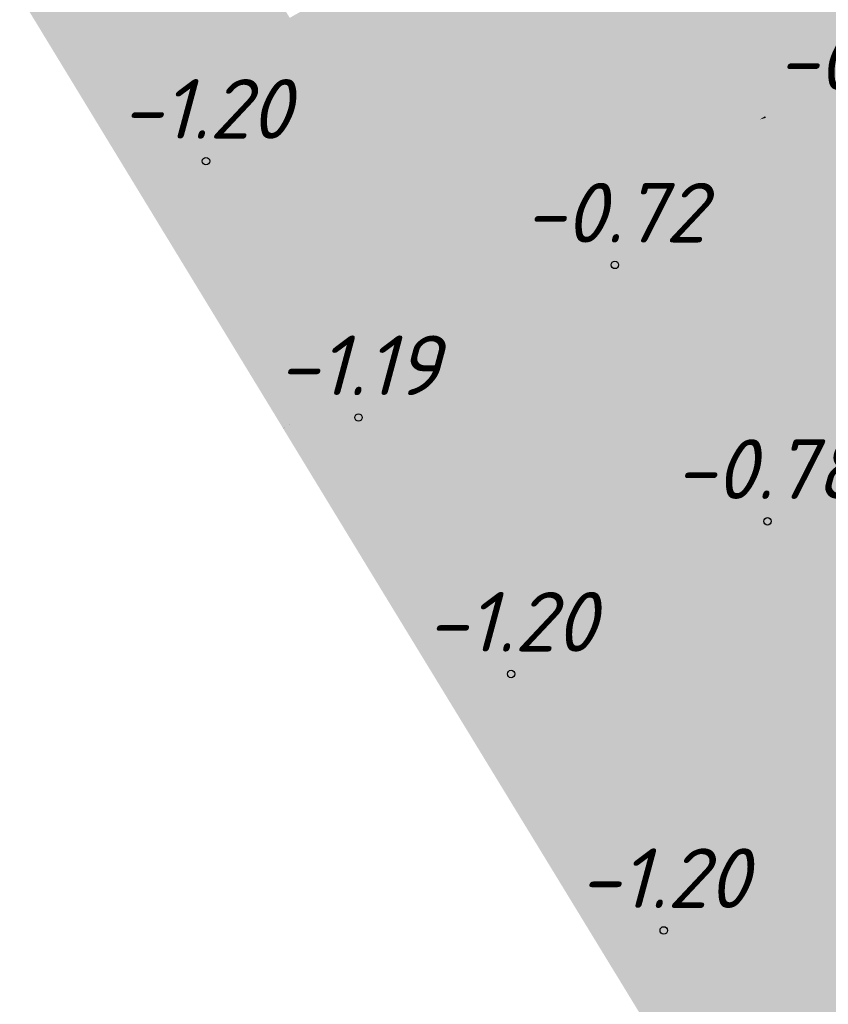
# Model space of a CAD drawing. Header units: metres. Extents: x 30306 to 66711, y 390887 to 402752.
# Tile 13 of 80: x 66222 to 66235, y 402518 to 402534. Entities that reach past the tile are written whole.
import ezdxf

# ---------------------------------------------------------------- set-up
doc = ezdxf.new("R2010")
doc.units = ezdxf.units.M
for name, color, linetype in [('GM-C3D-SURFACE-LABELS', 1, 'Continuous'), ('GM-C3D-SURFACE-TIN', 7, 'Continuous'), ('GM-C3D-SURFACE-TIN LABEL', 7, 'Continuous')]:
    doc.layers.add(name, color=color, linetype=linetype)
doc.styles.get("Standard").update_dxf_attribs({"font": 'isocpeur.ttf'})

msp = doc.modelspace()

# ---------------------------------------------------------------- linework, layer by layer
at = {"layer": 'GM-C3D-SURFACE-TIN', "color": 50, "linetype": 'Continuous', "lineweight": -3}
for points in [[(66226.416, 402534.068), (66226.503, 402533.925), (66231.769, 402537.109)], [(66226.733, 402533.548), (66231.769, 402537.109), (66226.503, 402533.925)], [(66226.733, 402533.548), (66229.725, 402534.899), (66231.769, 402537.109)], [(66226.733, 402533.548), (66227.424, 402532.413), (66229.725, 402534.899)], [(66227.425, 402532.41), (66229.725, 402534.899), (66227.424, 402532.413)], [(66227.425, 402532.41), (66232.527, 402534.672), (66232.44, 402534.951)], [(66227.425, 402532.41), (66232.44, 402534.951), (66229.725, 402534.899)], [(66227.425, 402532.41), (66227.708, 402531.498), (66232.527, 402534.672)], [(66227.708, 402531.498), (66232.981, 402533.211), (66232.527, 402534.672)], [(66227.708, 402531.498), (66227.878, 402530.952), (66232.981, 402533.211)], [(66227.879, 402530.949), (66232.981, 402533.211), (66227.878, 402530.952)], [(66227.879, 402530.949), (66233.332, 402532.083), (66232.981, 402533.211)], [(66227.879, 402530.949), (66232.981, 402533.211), (66232.981, 402533.211)], [(66227.879, 402530.949), (66228.01, 402530.528), (66233.332, 402532.083)], [(66228.987, 402528.923), (66233.332, 402532.083), (66228.01, 402530.528)], [(66228.987, 402528.923), (66233.482, 402531.837), (66233.332, 402532.083)], [(66228.987, 402528.923), (66233.496, 402531.814), (66233.482, 402531.837)], [(66228.987, 402528.923), (66228.992, 402528.915), (66233.496, 402531.814)], [(66229.258, 402528.478), (66233.496, 402531.814), (66228.992, 402528.915)], [(66229.258, 402528.478), (66233.659, 402531.545), (66233.496, 402531.814)], [(66229.258, 402528.478), (66232.026, 402529.665), (66233.659, 402531.545)], [(66232.026, 402529.665), (66234.424, 402530.704), (66233.659, 402531.545)], [(66232.026, 402529.665), (66235.181, 402529.87), (66234.424, 402530.704)], [(66229.976, 402527.299), (66235.401, 402529.629), (66235.181, 402529.87)], [(66229.976, 402527.299), (66235.181, 402529.87), (66232.026, 402529.665)], [(66229.258, 402528.478), (66229.265, 402528.467), (66232.026, 402529.665)], [(66229.265, 402528.467), (66229.974, 402527.302), (66232.026, 402529.665)], [(66229.974, 402527.302), (66229.976, 402527.299), (66232.026, 402529.665)], [(66229.976, 402527.299), (66230.628, 402526.583), (66235.401, 402529.629)], [(66231.027, 402526.143), (66235.401, 402529.629), (66230.628, 402526.583)], [(66231.027, 402526.143), (66236.468, 402528.453), (66235.401, 402529.629)], [(66231.027, 402526.143), (66231.029, 402526.141), (66236.469, 402528.453)], [(66231.027, 402526.143), (66236.469, 402528.453), (66236.468, 402528.453)], [(66231.272, 402525.873), (66236.469, 402528.453), (66231.029, 402526.141)], [(66231.272, 402525.873), (66237.121, 402527.735), (66236.469, 402528.453)], [(66231.272, 402525.873), (66232.125, 402524.476), (66237.121, 402527.735)], [(66232.18, 402524.386), (66237.121, 402527.735), (66232.125, 402524.476)], [(66232.18, 402524.386), (66236.477, 402527.013), (66237.121, 402527.735)], [(66232.492, 402523.875), (66236.477, 402527.013), (66232.18, 402524.386)], [(66232.18, 402524.386), (66236.477, 402527.013), (66232.18, 402524.386)], [(66232.492, 402523.875), (66234.348, 402524.62), (66236.477, 402527.013)], [(66234.348, 402524.62), (66237.899, 402526.046), (66236.477, 402527.013)], [(66234.348, 402524.62), (66238.418, 402524.92), (66237.899, 402526.046)], [(66232.978, 402523.077), (66233.464, 402522.024), (66238.418, 402524.92)], [(66232.978, 402523.077), (66238.418, 402524.92), (66234.348, 402524.62)], [(66233.819, 402521.253), (66238.418, 402524.92), (66233.464, 402522.024)], [(66233.819, 402521.253), (66236.978, 402522.166), (66238.418, 402524.92)], [(66232.492, 402523.875), (66232.977, 402523.079), (66234.348, 402524.62)], [(66232.978, 402523.077), (66234.348, 402524.62), (66232.977, 402523.079)], [(66234.485, 402520.162), (66234.672, 402519.854), (66239.369, 402522.859)], [(66234.485, 402520.162), (66239.369, 402522.859), (66236.978, 402522.166)], [(66234.672, 402519.854), (66239.452, 402522.295), (66239.369, 402522.859)], [(66234.672, 402519.854), (66234.703, 402519.643), (66239.452, 402522.295)], [(66234.703, 402519.643), (66234.704, 402519.643), (66239.452, 402522.295)], [(66234.967, 402517.859), (66239.452, 402522.295), (66234.704, 402519.643)], [(66234.967, 402517.859), (66235.795, 402517.805), (66239.452, 402522.295)], [(66233.82, 402521.251), (66236.978, 402522.166), (66233.819, 402521.253)], [(66234.485, 402520.162), (66236.978, 402522.166), (66233.82, 402521.251)], [(66234.968, 402517.857), (66235.795, 402517.805), (66234.967, 402517.859)], [(66234.968, 402517.857), (66235.254, 402517.388), (66235.795, 402517.805)], [(66235.254, 402517.388), (66236.828, 402517.741), (66235.795, 402517.805)], [(66235.254, 402517.388), (66235.478, 402517.022), (66236.828, 402517.741)]]:
    msp.add_solid(points, dxfattribs=at)
at = {"layer": 'GM-C3D-SURFACE-TIN', "color": 40, "linetype": 'Continuous', "lineweight": -3}
for points in [[(66233.961, 402535.616), (66232.966, 402534.961), (66233.751, 402533.552)], [(66235.715, 402534.421), (66233.961, 402535.616), (66233.751, 402533.552)], [(66232.527, 402534.672), (66233.751, 402533.552), (66232.966, 402534.961)], [(66232.527, 402534.672), (66232.981, 402533.211), (66233.751, 402533.552)], [(66235.715, 402534.421), (66233.751, 402533.552), (66234.382, 402532.421)], [(66235.715, 402534.421), (66234.382, 402532.421), (66236.57, 402533.839)], [(66236.57, 402533.839), (66234.382, 402532.421), (66234.396, 402532.394)], [(66236.653, 402533.783), (66236.57, 402533.839), (66234.396, 402532.394)], [(66236.653, 402533.783), (66234.396, 402532.394), (66235.91, 402531.348)], [(66232.981, 402533.211), (66234.295, 402532.365), (66233.751, 402533.552)], [(66232.981, 402533.211), (66233.751, 402533.552), (66232.981, 402533.211)], [(66233.751, 402533.552), (66234.295, 402532.365), (66234.382, 402532.421)], [(66232.981, 402533.211), (66233.332, 402532.083), (66234.295, 402532.365)], [(66233.482, 402531.837), (66234.295, 402532.365), (66233.332, 402532.083)], [(66233.482, 402531.837), (66233.496, 402531.814), (66234.396, 402532.394)], [(66233.482, 402531.837), (66234.396, 402532.394), (66234.295, 402532.365)], [(66233.659, 402531.545), (66234.396, 402532.394), (66233.496, 402531.814)], [(66234.424, 402530.704), (66234.396, 402532.394), (66233.659, 402531.545)], [(66234.295, 402532.365), (66234.396, 402532.394), (66234.382, 402532.421)], [(66235.19, 402531.036), (66235.91, 402531.348), (66234.396, 402532.394)], [(66234.424, 402530.704), (66235.19, 402531.036), (66234.396, 402532.394)], [(66235.847, 402529.914), (66235.91, 402531.348), (66235.19, 402531.036)], [(66235.181, 402529.87), (66235.19, 402531.036), (66234.424, 402530.704)], [(66235.181, 402529.87), (66235.847, 402529.914), (66235.19, 402531.036)], [(66235.181, 402529.87), (66235.401, 402529.629), (66235.847, 402529.914)], [(66236.468, 402528.453), (66235.847, 402529.914), (66235.401, 402529.629)]]:
    msp.add_solid(points, dxfattribs=at)
at = {"layer": 'GM-C3D-SURFACE-TIN', "color": 60, "linetype": 'Continuous', "lineweight": -3}
for points in [[(66223.36, 402532.024), (66225.582, 402535.437), (66221.89, 402534.439)], [(66223.36, 402532.024), (66226.416, 402534.068), (66225.582, 402535.437)], [(66223.36, 402532.024), (66226.503, 402533.925), (66226.416, 402534.068)], [(66223.36, 402532.024), (66226.733, 402533.548), (66226.503, 402533.925)], [(66224.831, 402529.61), (66226.733, 402533.548), (66223.36, 402532.024)], [(66224.831, 402529.61), (66227.424, 402532.413), (66226.733, 402533.548)], [(66224.831, 402529.61), (66227.425, 402532.41), (66227.424, 402532.413)], [(66224.831, 402529.61), (66224.834, 402529.605), (66227.425, 402532.41)], [(66224.834, 402529.605), (66227.708, 402531.498), (66227.425, 402532.41)], [(66224.834, 402529.605), (66227.878, 402530.952), (66227.708, 402531.498)], [(66224.834, 402529.605), (66227.879, 402530.949), (66227.878, 402530.952)], [(66224.834, 402529.605), (66224.837, 402529.6), (66227.879, 402530.949)], [(66224.837, 402529.6), (66228.01, 402530.528), (66227.879, 402530.949)], [(66224.837, 402529.6), (66228.987, 402528.923), (66228.01, 402530.528)], [(66224.837, 402529.6), (66226.435, 402527.268), (66228.987, 402528.923)], [(66226.307, 402527.186), (66226.435, 402527.268), (66224.837, 402529.6)], [(66226.435, 402527.268), (66228.992, 402528.915), (66228.987, 402528.923)], [(66226.435, 402527.268), (66229.258, 402528.478), (66228.992, 402528.915)], [(66226.307, 402527.185), (66229.265, 402528.467), (66229.258, 402528.478)], [(66226.307, 402527.185), (66229.258, 402528.478), (66226.435, 402527.268)], [(66227.777, 402524.771), (66229.265, 402528.467), (66226.307, 402527.185)], [(66227.777, 402524.771), (66229.974, 402527.302), (66229.265, 402528.467)], [(66226.307, 402527.185), (66226.435, 402527.268), (66226.307, 402527.186)], [(66227.781, 402524.766), (66229.974, 402527.302), (66227.777, 402524.771)], [(66227.781, 402524.766), (66229.976, 402527.299), (66229.974, 402527.302)], [(66227.781, 402524.766), (66230.628, 402526.583), (66229.976, 402527.299)], [(66227.781, 402524.766), (66231.027, 402526.143), (66230.628, 402526.583)], [(66227.783, 402524.761), (66231.027, 402526.143), (66227.781, 402524.766)], [(66227.783, 402524.761), (66231.029, 402526.141), (66231.027, 402526.143)], [(66227.783, 402524.761), (66231.272, 402525.873), (66231.029, 402526.141)], [(66229.144, 402522.531), (66231.272, 402525.873), (66227.783, 402524.761)], [(66229.144, 402522.531), (66232.125, 402524.476), (66231.272, 402525.873)], [(66229.144, 402522.531), (66232.18, 402524.386), (66232.125, 402524.476)], [(66229.144, 402522.531), (66232.492, 402523.875), (66232.18, 402524.386)], [(66229.144, 402522.531), (66229.144, 402522.531), (66232.18, 402524.386)], [(66229.144, 402522.531), (66232.18, 402524.386), (66232.18, 402524.386)], [(66230.505, 402520.301), (66232.492, 402523.875), (66229.144, 402522.531)], [(66230.505, 402520.301), (66232.977, 402523.079), (66232.492, 402523.875)], [(66230.505, 402520.301), (66232.978, 402523.077), (66232.977, 402523.079)], [(66230.505, 402520.301), (66230.508, 402520.296), (66232.978, 402523.077)], [(66230.508, 402520.296), (66233.464, 402522.024), (66232.978, 402523.077)], [(66230.508, 402520.296), (66233.819, 402521.253), (66233.464, 402522.024)], [(66230.508, 402520.296), (66233.82, 402521.251), (66233.819, 402521.253)], [(66230.508, 402520.296), (66230.511, 402520.292), (66233.82, 402521.251)], [(66230.511, 402520.292), (66234.485, 402520.162), (66233.82, 402521.251)], [(66230.511, 402520.292), (66231.875, 402518.064), (66234.485, 402520.162)], [(66231.871, 402518.062), (66231.875, 402518.064), (66230.511, 402520.292)], [(66231.875, 402518.064), (66234.672, 402519.854), (66234.485, 402520.162)], [(66231.875, 402518.064), (66234.703, 402519.643), (66234.672, 402519.854)], [(66231.872, 402518.062), (66234.704, 402519.643), (66234.703, 402519.643)], [(66231.872, 402518.062), (66234.703, 402519.643), (66231.875, 402518.064)], [(66231.872, 402518.062), (66234.967, 402517.859), (66234.704, 402519.643)], [(66231.871, 402518.062), (66231.872, 402518.062), (66231.875, 402518.064)], [(66231.872, 402518.062), (66231.879, 402518.05), (66234.968, 402517.857)], [(66231.872, 402518.062), (66234.968, 402517.857), (66234.967, 402517.859)], [(66233.235, 402515.827), (66234.968, 402517.857), (66231.879, 402518.05)], [(66233.235, 402515.827), (66235.254, 402517.388), (66234.968, 402517.857)]]:
    msp.add_solid(points, dxfattribs=at)
at = {"layer": 'GM-C3D-SURFACE-TIN LABEL', "color": 6, "linetype": 'Continuous', "lineweight": -3}
for centre in [(66225.012, 402531.668, -1.199), (66231.865, 402529.929, -0.722), (66227.569, 402527.372, -1.188), (66234.423, 402525.633, -0.785), (66230.126, 402523.075, -1.204), (66232.684, 402518.779, -1.203)]:
    msp.add_circle(centre, 0.0625, dxfattribs=at)

# ---------------------------------------------------------------- texts
at = {"layer": 'GM-C3D-SURFACE-LABELS', "color": 10, "linetype": 'Continuous', "lineweight": -3, "char_height": 1, "attachment_point": 8}
for s, insert in [('{\\fISOCPEUR|b0|i1|c0|p34;-0.44}', (66236.162, 402532.862, -0.445)), ('{\\fISOCPEUR|b0|i1|c0|p34;-1.20}', (66225.012, 402532.043, -1.199)), ('{\\fISOCPEUR|b0|i1|c0|p34;-0.72}', (66231.865, 402530.304, -0.722)), ('{\\fISOCPEUR|b0|i1|c0|p34;-1.19}', (66227.569, 402527.747, -1.188)), ('{\\fISOCPEUR|b0|i1|c0|p34;-0.78}', (66234.423, 402526.008, -0.785)), ('{\\fISOCPEUR|b0|i1|c0|p34;-1.20}', (66230.126, 402523.45, -1.204)), ('{\\fISOCPEUR|b0|i1|c0|p34;-1.20}', (66232.684, 402519.154, -1.203))]:
    msp.add_mtext(s, dxfattribs=dict(at, insert=insert))

doc.saveas('drawing.dxf')
